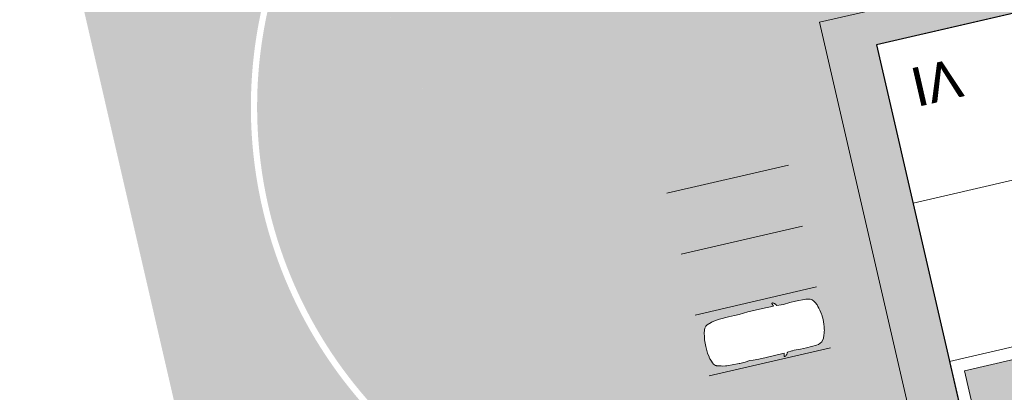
# Model space of a CAD drawing. Header units: metres. Extents: x -862 to 1262, y -354 to 644.
# Tile 207 of 256: x -283 to -244, y 239 to 254. Entities that reach past the tile are written whole.
import ezdxf

# ---------------------------------------------------------------- set-up
doc = ezdxf.new("R2010")
doc.units = ezdxf.units.M
doc.header["$LTSCALE"] = 0.5
doc.set_wipeout_variables(frame=1)
doc.layers.add('BPR_Verkehr_220520', color=7, linetype='Continuous')
doc.layers.add('DZH_Baufelder West_220610', color=7, linetype='Continuous')
doc.styles.add('Calibri Light', font='calibril.ttf')

# ---------------------------------------------------------------- blocks, each defined once
blk = doc.blocks.new('Grundstücke West (2D)')
at = {"linetype": 'Continuous', "lineweight": 0, "transparency": 33554687}
blk.add_hatch(color=254, dxfattribs=at).paths.add_polyline_path([(-11.64846931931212, 154.5903020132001), (-18.81962104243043, 209.4952022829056), (-20.70334927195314, 223.9176988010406), (-22.91072171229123, 225.449273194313), (-132.2160225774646, 200.1148946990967), (-137.0869027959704, 198.9859400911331), (-125.1472157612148, 147.3054261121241), (-125.1252832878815, 147.3104931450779), (-125.1202385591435, 147.2886572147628), (-101.8866333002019, 152.6562891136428), (-39.99054517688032, 167.0023355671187), (-43.46115069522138, 193.5663305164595), (-107.888157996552, 178.6336769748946), (-108.5634569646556, 181.5566847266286), (-83.22427703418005, 187.4107650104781), (-83.22523529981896, 187.4149128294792), (-61.78736541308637, 192.3676781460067), (-61.78720569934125, 192.3669868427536), (-49.12084334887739, 195.2932813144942), (-49.12100305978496, 195.2939726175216), (-40.91183575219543, 197.1905266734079), (-39.12466011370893, 183.5114944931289), (-37.82914794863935, 173.5956517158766), (-37.05189113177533, 167.6465324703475), (-34.65175200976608, 149.2758812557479)])
at = {"color": 255, "linetype": 'Continuous', "lineweight": 18, "transparency": 33554687, "flags": 128}
blk.add_lwpolyline([(-22.91072171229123, 225.449273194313), (-132.2160225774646, 200.1148946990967), (-137.0869027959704, 198.9859400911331), (-125.1472157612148, 147.3054261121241)], dxfattribs=at)
blk = doc.blocks.new('Slab (2D)-4')
at = {"color": 255, "linetype": 'Continuous', "lineweight": 25, "transparency": 33554687}
blk.add_wipeout([(0, 26), (11.000000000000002, 26), (11.000000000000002, 13), (22.34554079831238, 13), (22.34554079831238, 0), (0, 0)], dxfattribs=at)
at = {"color": 7, "linetype": 'Continuous', "lineweight": 25, "transparency": 33554687, "flags": 128}
blk.add_lwpolyline([(0, 26), (11, 26), (11, 13), (22.34554079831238, 13), (22.34554079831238, 0), (0, 0)], close=True, dxfattribs=at)
at = {"color": 255, "linetype": 'Continuous', "lineweight": 25, "transparency": 33554687}
blk.add_wipeout([(0, 26), (11.000000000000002, 26), (11.000000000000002, 13), (22.34554079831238, 13), (22.34554079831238, 0), (0, 0)], dxfattribs=at)
at = {"color": 7, "linetype": 'Continuous', "lineweight": 25, "transparency": 33554687, "flags": 128}
blk.add_lwpolyline([(0, 26), (11, 26), (11, 13), (22.34554079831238, 13), (22.34554079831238, 0), (0, 0)], close=True, dxfattribs=at)
at = {"color": 255, "linetype": 'Continuous', "lineweight": 25, "transparency": 33554687}
blk.add_wipeout([(0, 26), (11.000000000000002, 26), (11.000000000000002, 13), (22.34554079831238, 13), (22.34554079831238, 0), (0, 0)], dxfattribs=at)
at = {"color": 7, "linetype": 'Continuous', "lineweight": 25, "transparency": 33554687, "flags": 128}
blk.add_lwpolyline([(0, 26), (11, 26), (11, 13), (22.34554079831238, 13), (22.34554079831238, 0), (0, 0)], close=True, dxfattribs=at)
blk = doc.blocks.new('MFH 24 x 26 Ecke (2D_3D) (2D)')
at = {"color": 255, "linetype": 'Continuous', "lineweight": 9, "transparency": 33554687}
blk.add_wipeout([(16, 13), (15.999999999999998, 0), (0, 0), (0, 26), (11.000000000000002, 26), (11.000000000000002, 13)], dxfattribs=at)
at = {"color": 253, "linetype": 'Continuous', "lineweight": 9, "transparency": 33554687, "flags": 128}
blk.add_lwpolyline([(16, 13), (16, 0), (0, 0), (0, 26), (11, 26), (11, 13)], close=True, dxfattribs=at)
at = {"color": 7, "transparency": 33554687}
blk.add_blockref('Slab (2D)-4', (0, 0), dxfattribs=at)
at = {"linetype": 'Continuous', "lineweight": 0, "true_color": 0xfbf8f0, "transparency": 33554661}
for points in [[(0.5, 25.5), (10.5, 25.5), (10.5, 18.5), (0.5, 18.5)], [(0.5, 17.5), (10.5, 17.5), (10.5, 13.5), (0.5, 13.5)], [(16.50000000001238, 12.5), (21.84554079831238, 12.5), (21.84554079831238, 0.4999999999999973), (16.50000000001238, 0.4999999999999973)]]:
    blk.add_hatch(color=7, dxfattribs=at).paths.add_polyline_path(points)
at = {"color": 7, "linetype": 'Continuous', "lineweight": 9, "transparency": 33554687, "flags": 128}
for points in [[(6, 18), (0, 18), (0, 26), (11, 26), (11, 18)], [(0, 18), (11, 18), (11, 13), (0, 13)], [(0, 6.499999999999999), (16, 6.499999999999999), (16, 0), (0, 0)]]:
    blk.add_lwpolyline(points, close=True, dxfattribs=at)
at = {"color": 9, "linetype": 'Continuous', "lineweight": 9, "transparency": 33554661, "flags": 128}
for points in [[(0.5, 25.5), (10.5, 25.5), (10.5, 18.5), (0.5, 18.5)], [(0.5, 17.5), (10.5, 17.5), (10.5, 13.5), (0.5, 13.5)], [(16.50000000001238, 12.5), (21.84554079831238, 12.5), (21.84554079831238, 0.4999999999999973), (16.50000000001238, 0.4999999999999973)]]:
    blk.add_lwpolyline(points, close=True, dxfattribs=at)
at = {"color": 7, "transparency": 33554687, "char_height": 1.559479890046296, "width": 3, "attachment_point": 5, "line_spacing_factor": 1.163780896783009, "style": 'Calibri Light'}
for s, insert in [('III', (2.059999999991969, 23.89363888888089)), ('III', (18.1, 2.5)), ('IV', (2.000000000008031, 2.006361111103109))]:
    blk.add_mtext(s, dxfattribs=dict(at, insert=insert))
blk = doc.blocks.new('Fz_bmw_X5_2011_D-2')
at = {"color": 255, "linetype": 'Continuous', "lineweight": 5, "transparency": 33554687}
blk.add_wipeout([(2.185669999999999, -3.6133099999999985), (2.1640099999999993, -3.575199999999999), (2.1255999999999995, -3.53313), (2.094909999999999, -3.4908300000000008), (2.0694099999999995, -3.468309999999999), (2.0430899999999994, -3.44825), (2.01619, -3.430439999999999), (1.9889599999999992, -3.4147), (1.9616399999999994, -3.4008000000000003), (1.9344799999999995, -3.38856), (1.9177799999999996, -3.383589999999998), (1.8946899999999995, -3.005600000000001), (1.8883699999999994, -2.9398000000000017), (1.8660799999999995, -2.8137399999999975), (1.9198199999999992, -2.30358), (1.924889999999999, -1.8180300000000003), (1.8824699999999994, -0.9809399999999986), (1.8647399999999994, -0.8367199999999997), (1.8586899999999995, -0.806519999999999), (1.8071799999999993, -0.6463699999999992), (1.7200599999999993, -0.5048000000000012), (1.4663999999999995, -0.3167099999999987), (1.2294999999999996, -0.21199999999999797), (1.097979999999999, -0.16646999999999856), (0.9474299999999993, -0.1268799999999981), (0.8481399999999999, -0.09244999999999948), (0.7763799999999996, -0.07655999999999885), (0.587629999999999, -0.04262999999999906), (0.3946699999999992, -0.01875000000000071), (0, 0), (-0.19841000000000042, -0.0046400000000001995), (-0.39453000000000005, -0.018739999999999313), (-0.43227000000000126, -0.022599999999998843), (-0.5873999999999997, -0.04260000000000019), (-0.7760600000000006, -0.07650999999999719), (-0.8480200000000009, -0.09244999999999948), (-0.9469700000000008, -0.1268799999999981), (-1.0975200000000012, -0.16646999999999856), (-1.2370600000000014, -0.21260999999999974), (-1.4659400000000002, -0.3167099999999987), (-1.5892400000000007, -0.38613999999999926), (-1.7198100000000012, -0.5048000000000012), (-1.8069200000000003, -0.6463699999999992), (-1.8644900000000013, -0.8367199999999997), (-1.8822200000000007, -0.9809399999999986), (-1.9246400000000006, -1.8180300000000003), (-1.9195700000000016, -2.30358), (-1.8658300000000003, -2.8137399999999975), (-1.8944300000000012, -3.005600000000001), (-1.9147400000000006, -3.3718699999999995), (-1.9342300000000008, -3.38856), (-1.988700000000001, -3.4147), (-2.0428400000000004, -3.44825), (-2.0691600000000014, -3.468309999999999), (-2.0946600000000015, -3.4908300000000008), (-2.1190900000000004, -3.5160199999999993), (-2.1524200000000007, -3.560789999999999), (-2.1748800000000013, -3.5937399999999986), (-2.1946800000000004, -3.6431799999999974), (-2.197430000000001, -3.6870499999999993), (-2.1940900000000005, -3.7042899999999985), (-2.1770300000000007, -3.714129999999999), (-2.1705400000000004, -3.7128499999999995), (-1.9270300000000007, -3.645599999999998), (-1.9449100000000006, -4.544079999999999), (-1.9373400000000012, -5.73316), (-1.8857900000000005, -6.456580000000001), (-1.9148800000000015, -6.85278), (-1.9229600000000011, -7.3508000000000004), (-1.8837400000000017, -8.075700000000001), (-1.87888, -8.34469), (-1.8124000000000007, -8.709869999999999), (-1.7933500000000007, -8.789169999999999), (-1.6821900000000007, -9.15435), (-1.645890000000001, -9.22494), (-1.584540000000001, -9.29604), (-1.5032100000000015, -9.358089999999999), (-1.4485300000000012, -9.39049), (-1.3401400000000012, -9.44246), (-1.242220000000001, -9.480080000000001), (-1.1355700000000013, -9.51419), (-1.021310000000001, -9.54475), (-0.8584400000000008, -9.570789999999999), (-0.5423200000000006, -9.627400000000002), (0.00030999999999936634, -9.657779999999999), (0.5428699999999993, -9.627400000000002), (0.8586999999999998, -9.570789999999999), (0.8706099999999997, -9.573929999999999), (0.8764799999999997, -9.57443), (0.8883599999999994, -9.573820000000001), (0.8944899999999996, -9.572909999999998), (0.9008199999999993, -9.571729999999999), (1.021559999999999, -9.54475), (1.0500399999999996, -9.53763), (1.2424799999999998, -9.480080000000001), (1.399439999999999, -9.41583), (1.5034599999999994, -9.358089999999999), (1.584809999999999, -9.29604), (1.6461399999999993, -9.22494), (1.6663199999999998, -9.188020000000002), (1.6824399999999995, -9.15435), (1.6999399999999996, -9.109919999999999), (1.7375499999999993, -8.99537), (1.7935999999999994, -8.789169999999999), (1.8126499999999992, -8.709869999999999), (1.8642099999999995, -8.456959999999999), (1.8791299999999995, -8.34469), (1.8839999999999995, -8.216650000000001), (1.8943899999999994, -7.92823), (1.9232199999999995, -7.3508000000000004), (1.9235599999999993, -7.29713), (1.915129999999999, -6.85278), (1.8860399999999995, -6.456580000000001), (1.9178999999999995, -6.185029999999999), (1.9375899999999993, -5.73316), (1.9338599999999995, -5.134039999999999), (1.9250699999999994, -3.6445399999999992), (2.1707899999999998, -3.7128499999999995), (2.19644, -3.6968999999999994), (2.1980999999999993, -3.674509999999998), (2.1973, -3.6586599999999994)], dxfattribs=at)
at = {"color": 9, "linetype": 'Continuous', "lineweight": 5, "transparency": 33554687, "flags": 128}
blk.add_lwpolyline([(2.18567, -3.61331), (2.16401, -3.5752), (2.1256, -3.53313), (2.09491, -3.49083), (2.06941, -3.46831), (2.04309, -3.44825), (2.01619, -3.43044), (1.98896, -3.4147), (1.96164, -3.4008), (1.93448, -3.38856), (1.91778, -3.38359), (1.89469, -3.0056), (1.88837, -2.939800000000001), (1.86608, -2.81374), (1.91982, -2.30358), (1.92489, -1.81803), (1.88247, -0.98094), (1.86474, -0.83672), (1.85869, -0.80652), (1.80718, -0.64637), (1.72006, -0.5048), (1.4664, -0.31671), (1.2295, -0.212), (1.09798, -0.16647), (0.9474300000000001, -0.12688), (0.8481400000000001, -0.09245), (0.7763800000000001, -0.07656), (0.5876300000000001, -0.04263), (0.39467, -0.01875), (0, 0), (-0.19841, -0.00464), (-0.39453, -0.01874), (-0.43227, -0.0226), (-0.5873999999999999, -0.04260000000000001), (-0.7760600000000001, -0.07651000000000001), (-0.8480200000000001, -0.09245), (-0.9469700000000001, -0.12688), (-1.09752, -0.16647), (-1.23706, -0.21261), (-1.46594, -0.31671), (-1.58924, -0.38614), (-1.71981, -0.5048), (-1.80692, -0.64637), (-1.86449, -0.83672), (-1.88222, -0.98094), (-1.92464, -1.81803), (-1.91957, -2.30358), (-1.86583, -2.81374), (-1.89443, -3.0056), (-1.91474, -3.37187), (-1.93423, -3.38856), (-1.9887, -3.4147), (-2.04284, -3.44825), (-2.06916, -3.46831), (-2.09466, -3.49083), (-2.11909, -3.51602), (-2.15242, -3.56079), (-2.17488, -3.59374), (-2.19468, -3.64318), (-2.19743, -3.68705), (-2.19409, -3.70429), (-2.17703, -3.71413), (-2.17054, -3.71285), (-1.92703, -3.6456), (-1.94491, -4.54408), (-1.93734, -5.733160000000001), (-1.88579, -6.456580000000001), (-1.91488, -6.852780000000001), (-1.92296, -7.3508), (-1.88374, -8.075700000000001), (-1.87888, -8.34469), (-1.8124, -8.70987), (-1.79335, -8.78917), (-1.68219, -9.15435), (-1.64589, -9.22494), (-1.58454, -9.296040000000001), (-1.50321, -9.35809), (-1.44853, -9.390490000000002), (-1.34014, -9.44246), (-1.24222, -9.480080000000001), (-1.13557, -9.514190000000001), (-1.02131, -9.54475), (-0.8584400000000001, -9.57079), (-0.54232, -9.627400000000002), (0.00031, -9.65778), (0.5428700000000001, -9.627400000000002), (0.8587, -9.57079), (0.8706100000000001, -9.57393), (0.87648, -9.574430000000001), (0.88836, -9.573820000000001), (0.8944900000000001, -9.57291), (0.9008200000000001, -9.57173), (1.02156, -9.54475), (1.05004, -9.53763), (1.24248, -9.480080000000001), (1.39944, -9.415830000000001), (1.50346, -9.35809), (1.58481, -9.296040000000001), (1.64614, -9.22494), (1.66632, -9.188020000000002), (1.68244, -9.15435), (1.69994, -9.10992), (1.73755, -8.995370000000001), (1.7936, -8.78917), (1.81265, -8.70987), (1.86421, -8.45696), (1.87913, -8.34469), (1.884, -8.216650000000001), (1.89439, -7.928230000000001), (1.92322, -7.3508), (1.92356, -7.297130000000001), (1.91513, -6.852780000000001), (1.88604, -6.456580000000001), (1.9179, -6.18503), (1.93759, -5.733160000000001), (1.93386, -5.134040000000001), (1.92507, -3.64454), (2.17079, -3.71285), (2.19644, -3.6969), (2.1981, -3.67451), (2.1973, -3.65866)], close=True, dxfattribs=at)
at = {"color": 255, "linetype": 'Continuous', "lineweight": 5, "transparency": 33554687}
blk.add_wipeout([(-0.5423184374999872, -9.627401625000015), (0.00030800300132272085, -9.657776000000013), (0.5428741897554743, -9.62740162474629), (0.8586960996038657, -9.570794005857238), (0.87060537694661, -9.573930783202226), (0.8764773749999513, -9.574434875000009), (0.8883581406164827, -9.57382276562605), (0.8944877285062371, -9.572909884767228), (0.9008239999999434, -9.571728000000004), (1.0215574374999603, -9.544748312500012), (1.0500385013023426, -9.537630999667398), (1.2424758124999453, -9.480080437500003), (1.399442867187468, -9.415826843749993), (1.5034594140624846, -9.358088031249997), (1.5848056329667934, -9.29604498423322), (1.6461414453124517, -9.224935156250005), (1.6663199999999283, -9.188016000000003), (1.6824430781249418, -9.154353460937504), (1.6999421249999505, -9.109921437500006), (1.7375549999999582, -8.99537050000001), (1.7935999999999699, -8.789167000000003), (1.8126479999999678, -8.709872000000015), (1.8642080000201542, -8.45695999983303), (1.8791320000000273, -8.34468800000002), (1.8839968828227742, -8.216654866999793), (1.8943920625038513, -7.928229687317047), (1.9232159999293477, -7.350796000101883), (1.9235589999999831, -7.297127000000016), (1.9151274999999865, -6.852778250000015), (1.8860439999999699, -6.456584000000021), (1.91790285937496, -6.185025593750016), (1.9375906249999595, -5.733155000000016), (1.9338631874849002, -5.134035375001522), (1.9250697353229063, -3.6445397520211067), (2.1707880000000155, -3.712851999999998), (2.1964363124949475, -3.696896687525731), (2.1980999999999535, -3.674511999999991), (2.197302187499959, -3.6586612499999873), (2.1856679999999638, -3.613308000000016), (2.164007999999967, -3.575203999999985), (2.125596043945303, -3.533130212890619), (2.0949083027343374, -3.4908327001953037), (2.0694098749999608, -3.468309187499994), (2.043088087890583, -3.4482474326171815), (2.016188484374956, -3.430444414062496), (1.9889566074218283, -3.4146971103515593), (1.9616379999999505, -3.4008024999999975), (1.934478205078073, -3.3885575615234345), (1.9177777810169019, -3.383594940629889), (1.894685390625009, -3.0055995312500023), (1.8883720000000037, -2.939803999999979), (1.8660800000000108, -2.813743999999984), (1.919816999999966, -2.3035785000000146), (1.924894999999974, -1.818026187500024), (1.8824680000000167, -0.9809440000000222), (1.8647400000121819, -0.8367240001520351), (1.858694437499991, -0.8065238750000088), (1.8071764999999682, -0.6463710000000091), (1.7200613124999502, -0.5048046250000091), (1.4664000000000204, -0.31670800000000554), (1.2295020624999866, -0.21200325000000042), (1.0979793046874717, -0.1664726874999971), (0.9474274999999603, -0.12688099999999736), (0.8481419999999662, -0.09245350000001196), (0.7763840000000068, -0.0765559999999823), (0.5876313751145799, -0.042626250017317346), (0.39467200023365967, -0.018751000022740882), (-4.440892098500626e-16, 0), (-0.19840512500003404, -0.004637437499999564), (-0.39452500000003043, -0.018742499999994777), (-0.43227487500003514, -0.022603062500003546), (-0.5873973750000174, -0.042604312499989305), (-0.7760600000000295, -0.07651199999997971), (-0.8480160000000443, -0.09245350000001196), (-0.9469674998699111, -0.12688099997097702), (-1.0975200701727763, -0.1664726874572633), (-1.2370601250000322, -0.2126131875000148), (-1.4659439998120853, -0.31670799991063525), (-1.5892440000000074, -0.3861440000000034), (-1.719809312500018, -0.5048046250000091), (-1.806924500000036, -0.6463710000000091), (-1.86448800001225, -0.8367240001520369), (-1.8822160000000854, -0.9809440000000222), (-1.9246430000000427, -1.818026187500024), (-1.9195650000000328, -2.3035785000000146), (-1.8658280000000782, -2.813743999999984), (-1.894433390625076, -3.005599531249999), (-1.9147431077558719, -3.371867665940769), (-1.9342262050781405, -3.3885575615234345), (-1.9887046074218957, -3.4146971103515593), (-2.04283608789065, -3.4482474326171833), (-2.069157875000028, -3.468309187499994), (-2.0946563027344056, -3.4908327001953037), (-2.119085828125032, -3.5160209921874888), (-2.1524214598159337, -3.5607925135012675), (-2.1748830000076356, -3.5937415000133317), (-2.194684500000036, -3.6431809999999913), (-2.197433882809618, -3.687050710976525), (-2.1940884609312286, -3.704289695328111), (-2.177025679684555, -3.714127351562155), (-2.1705360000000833, -3.712851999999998), (-1.9270303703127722, -3.6456043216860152), (-1.9449120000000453, -4.544075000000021), (-1.9373386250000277, -5.7331550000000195), (-1.8857920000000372, -6.456584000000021), (-1.914875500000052, -6.852778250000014), (-1.922963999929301, -7.350796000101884), (-1.8837448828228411, -8.07570242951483), (-1.8788799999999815, -8.34468800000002), (-1.8123960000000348, -8.709872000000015), (-1.7933480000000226, -8.789167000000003), (-1.6821910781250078, -9.154353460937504), (-1.6458894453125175, -9.224935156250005), (-1.5845383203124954, -9.296044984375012), (-1.5032074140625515, -9.358088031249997), (-1.448532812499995, -9.390492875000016), (-1.340140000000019, -9.442455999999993), (-1.2422238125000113, -9.480080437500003), (-1.135567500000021, -9.514188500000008), (-1.0213054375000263, -9.544748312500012), (-0.8584440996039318, -9.570794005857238)], dxfattribs=at)
at = {"color": 9, "linetype": 'Continuous', "lineweight": 5, "transparency": 33554687, "flags": 128}
blk.add_lwpolyline([(-0.5423184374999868, -9.627401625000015), (0.0003080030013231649, -9.657776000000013), (0.5428741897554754, -9.627401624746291), (0.858696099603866, -9.57079400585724), (0.8706053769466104, -9.573930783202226), (0.8764773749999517, -9.574434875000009), (0.8883581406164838, -9.573822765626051), (0.8944877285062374, -9.57290988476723), (0.9008239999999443, -9.571728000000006), (1.021557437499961, -9.544748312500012), (1.050038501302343, -9.5376309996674), (1.242475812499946, -9.480080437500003), (1.399442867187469, -9.415826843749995), (1.503459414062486, -9.358088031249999), (1.584805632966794, -9.29604498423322), (1.646141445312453, -9.224935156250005), (1.666319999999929, -9.188016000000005), (1.682443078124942, -9.154353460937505), (1.699942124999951, -9.109921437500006), (1.737554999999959, -8.995370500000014), (1.793599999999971, -8.789167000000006), (1.812647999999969, -8.709872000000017), (1.864208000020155, -8.456959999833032), (1.879132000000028, -8.344688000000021), (1.883996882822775, -8.216654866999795), (1.894392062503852, -7.928229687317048), (1.923215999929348, -7.350796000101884), (1.923558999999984, -7.297127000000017), (1.915127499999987, -6.852778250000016), (1.886043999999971, -6.456584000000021), (1.917902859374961, -6.185025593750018), (1.93759062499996, -5.733155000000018), (1.933863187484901, -5.134035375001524), (1.925069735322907, -3.644539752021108), (2.170788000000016, -3.712851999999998), (2.196436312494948, -3.696896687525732), (2.198099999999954, -3.674511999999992), (2.19730218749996, -3.658661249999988), (2.185667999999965, -3.613308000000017), (2.164007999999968, -3.575203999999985), (2.125596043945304, -3.533130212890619), (2.094908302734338, -3.490832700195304), (2.069409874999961, -3.468309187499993), (2.043088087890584, -3.448247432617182), (2.016188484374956, -3.430444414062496), (1.988956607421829, -3.414697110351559), (1.961637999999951, -3.400802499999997), (1.934478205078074, -3.388557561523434), (1.917777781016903, -3.38359494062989), (1.89468539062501, -3.005599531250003), (1.888372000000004, -2.939803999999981), (1.866080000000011, -2.813743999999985), (1.919816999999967, -2.303578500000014), (1.924894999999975, -1.818026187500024), (1.882468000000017, -0.980944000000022), (1.864740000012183, -0.8367240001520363), (1.858694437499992, -0.8065238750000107), (1.807176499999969, -0.6463710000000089), (1.720061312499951, -0.5048046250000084), (1.466400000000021, -0.3167080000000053), (1.229502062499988, -0.2120032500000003), (1.097979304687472, -0.1664726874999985), (0.9474274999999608, -0.1268809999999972), (0.8481419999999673, -0.09245350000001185), (0.7763840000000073, -0.07655599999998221), (0.5876313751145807, -0.04262625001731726), (0.3946720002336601, -0.0187510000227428), (0, 0), (-0.1984051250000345, -0.0046374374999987), (-0.39452500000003, -0.01874249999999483), (-0.4322748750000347, -0.02260306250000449), (-0.5873973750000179, -0.04260431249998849), (-0.7760600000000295, -0.0765119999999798), (-0.8480160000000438, -0.09245350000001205), (-0.9469674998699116, -0.1268809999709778), (-1.097520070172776, -0.1664726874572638), (-1.237060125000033, -0.212613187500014), (-1.465943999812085, -0.3167079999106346), (-1.589244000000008, -0.3861440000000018), (-1.719809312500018, -0.5048046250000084), (-1.806924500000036, -0.6463710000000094), (-1.86448800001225, -0.8367240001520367), (-1.882216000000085, -0.9809440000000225), (-1.924643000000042, -1.818026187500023), (-1.919565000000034, -2.303578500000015), (-1.865828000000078, -2.813743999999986), (-1.894433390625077, -3.00559953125), (-1.914743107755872, -3.371867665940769), (-1.93422620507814, -3.388557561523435), (-1.988704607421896, -3.41469711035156), (-2.042836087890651, -3.448247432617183), (-2.069157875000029, -3.468309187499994), (-2.094656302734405, -3.490832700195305), (-2.119085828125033, -3.51602099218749), (-2.152421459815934, -3.56079251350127), (-2.174883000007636, -3.593741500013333), (-2.194684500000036, -3.643180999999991), (-2.197433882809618, -3.687050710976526), (-2.194088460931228, -3.704289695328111), (-2.177025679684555, -3.714127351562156), (-2.170536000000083, -3.712851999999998), (-1.927030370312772, -3.645604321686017), (-1.944912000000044, -4.544075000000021), (-1.937338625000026, -5.73315500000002), (-1.885792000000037, -6.456584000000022), (-1.914875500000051, -6.852778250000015), (-1.9229639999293, -7.350796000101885), (-1.883744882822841, -8.075702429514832), (-1.87887999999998, -8.344688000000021), (-1.812396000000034, -8.709872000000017), (-1.793348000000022, -8.789167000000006), (-1.682191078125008, -9.154353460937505), (-1.645889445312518, -9.224935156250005), (-1.584538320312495, -9.296044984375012), (-1.503207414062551, -9.358088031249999), (-1.448532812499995, -9.390492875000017), (-1.340140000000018, -9.442455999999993), (-1.242223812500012, -9.480080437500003), (-1.13556750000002, -9.51418850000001), (-1.021305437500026, -9.544748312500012), (-0.8584440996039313, -9.57079400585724), (-0.5423184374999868, -9.627401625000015)], close=True, dxfattribs=at)
blk = doc.blocks.new('BPR_5m_u-2')
at = {"color": 255, "linetype": 'Continuous', "lineweight": 9, "transparency": 33554687}
blk.add_line((0, 0), (0, 5), dxfattribs=at)

msp = doc.modelspace()

# ---------------------------------------------------------------- hatches: boundary and pattern name
at = {"layer": 'BPR_Verkehr_220520', "linetype": 'Continuous', "lineweight": 0, "true_color": 0xece5cf, "transparency": 33554687}
h = msp.add_hatch(color=254, dxfattribs=at)
edge = h.paths.add_edge_path()
edge.add_arc((-283.6151397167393, 245.8305857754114), 20.00000003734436, 42.65226291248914, 68.6595558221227)
edge.add_line((-276.3369635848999, 264.4592774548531), (-276.3395677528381, 264.4602946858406))
edge.add_line((-276.3395677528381, 264.4602946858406), (-276.3395677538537, 264.4602946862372))
edge.add_arc((-283.6151396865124, 245.8305857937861), 20.00000000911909, 68.66756523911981, 88.9064244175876)
edge.add_line((-283.2334329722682, 265.8269429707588), (-283.2334329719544, 265.8269429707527))
edge.add_line((-283.2334329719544, 265.8269429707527), (-282.6505563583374, 263.3039821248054))
edge.add_arc((-283.6151396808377, 245.8305858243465), 17.49999997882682, 61.814862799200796, 86.84030993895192, ccw=False)
edge.add_arc((-283.6151396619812, 245.8305858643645), 17.49999993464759, 48.58400052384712, 61.81486279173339, ccw=False)
edge.add_arc((-283.6151396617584, 245.8305858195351), 17.49999996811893, 15.85278506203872, 48.58400062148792, ccw=False)
edge.add_line((-266.7807217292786, 250.6110012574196), (-264.8252569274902, 251.064231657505))
edge.add_line((-264.8252569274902, 251.064231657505), (-264.8252569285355, 251.0642316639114))
edge.add_arc((-280.6164465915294, 248.4877361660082), 16.00000000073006, 9.266742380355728, 37.87462966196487)
edge.add_line((-267.9867504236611, 258.3107079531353), (-267.9867504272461, 258.3107079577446))
edge.add_line((-267.9867504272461, 258.3107079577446), (-267.986750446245, 258.3107079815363))
edge.add_arc((-283.6151396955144, 245.8305858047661), 20.00000000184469, 38.60927560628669, 42.65226281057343)
edge.add_line((-268.9055524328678, 259.3815283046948), (-268.9055524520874, 259.3815283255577))

# ---------------------------------------------------------------- linework, layer by layer
at = {"layer": 'DZH_Baufelder West_220610', "color": 252, "linetype": 'Continuous', "true_color": 0x8ea381, "transparency": 33554687}
for points in [[(-250.4533382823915, 253.8793829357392), (-251.172907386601, 254.3285258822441), (-137.0388543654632, 280.1629201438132), (-136.5296153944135, 280.8968364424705)], [(-251.172907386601, 254.3285258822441), (-250.4533382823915, 253.8793829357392), (-136.5296153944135, 280.8968364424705), (-137.0388543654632, 280.1629201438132)], [(-238.7667833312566, 203.2945422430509), (-239.2163245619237, 202.5748790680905), (-250.4533382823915, 253.8793829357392), (-251.172907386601, 254.3285258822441)], [(-239.2163245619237, 202.5748790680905), (-238.7667833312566, 203.2945422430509), (-251.172907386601, 254.3285258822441), (-250.4533382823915, 253.8793829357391)]]:
    msp.add_solid(points, dxfattribs=at)

# ---------------------------------------------------------------- block references
at = {"layer": 'BPR_Verkehr_220520', "color": 255, "transparency": 33554687, "xscale": -1, "rotation": 103.0087361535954}
for p in [(-252.4166582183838, 248.5058636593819, 60), (-251.8539091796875, 246.0700242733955, 60)]:
    msp.add_blockref('BPR_5m_u-2', p, dxfattribs=at)
at = {"layer": 'DZH_Baufelder West_220610', "color": 7, "transparency": 33554687}
msp.add_blockref('Grundstücke West (2D)', (-114.0860038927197, 55.24258282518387), dxfattribs=at)

# ---------------------------------------------------------------- next in the draw order: block references
at = {"layer": 'DZH_Baufelder West_220610', "color": 73, "true_color": 0x99cc51, "transparency": 33554687, "xscale": -1, "rotation": 193.0089274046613}
msp.add_blockref('MFH 24 x 26 Ecke (2D_3D) (2D)', (-248.886825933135, 253.318258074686, 8.7), dxfattribs=at)

# ---------------------------------------------------------------- next in the draw order: hatches: boundary and pattern name
at = {"layer": 'BPR_Verkehr_220520', "linetype": 'Continuous', "lineweight": 0, "true_color": 0xe4e6e5, "transparency": 33554687}
h = msp.add_hatch(color=254, dxfattribs=at)
edge = h.paths.add_edge_path()
edge.add_line((-255.5004105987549, 255.1758767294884), (-246.7297158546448, 257.2087159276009))
edge.add_line((-246.7297158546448, 257.2087159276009), (-247.72015442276, 261.4957943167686))
edge.add_line((-247.72015442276, 261.4957943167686), (-257.5546192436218, 259.2163984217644))
edge.add_arc((-258.9093644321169, 265.061453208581), 5.999999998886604, 246.4881493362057, 283.0493882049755, ccw=False)
edge.add_arc((-280.0380976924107, 252.5598740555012), 19.9999998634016, 13.008736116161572, 20.486439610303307, ccw=False)
edge.add_line((-260.5513827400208, 257.0618663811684), (-259.453403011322, 252.3092998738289))
edge.add_line((-259.453403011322, 252.3092998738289), (-259.4537009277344, 252.3092310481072))
edge.add_line((-259.4537009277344, 252.3092310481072), (-258.6494324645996, 252.4956414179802))
edge.add_arc((-254.4843517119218, 250.7920856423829), 4.499999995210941, 103.04938815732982, 157.7549936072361, ccw=False)
at = {"layer": 'BPR_Verkehr_220520', "linetype": 'Continuous', "lineweight": 0, "true_color": 0xf7dcdc, "transparency": 33554687}
h = msp.add_hatch(color=254, dxfattribs=at)
edge = h.paths.add_edge_path()
edge.add_line((-273.8728002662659, 248.9672255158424), (-273.8728002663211, 248.9672255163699))
edge.add_arc((-255.9706144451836, 250.8411900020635), 18.00000000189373, 153.209586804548, 185.9758426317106, ccw=False)
edge.add_line((-272.038516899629, 258.9542973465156), (-272.0385168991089, 258.9542973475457))
edge.add_arc((-283.6151396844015, 245.8305858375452), 17.4999999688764, 48.58400052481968, 61.81486276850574)
edge.add_arc((-255.9706144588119, 250.8411900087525), 21.99999998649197, 151.7461026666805, 187.2668205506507)
edge.add_line((-277.7939073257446, 248.0584058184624), (-277.7939073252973, 248.0584058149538))
edge.add_arc((-255.9706144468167, 250.8411900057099), 21.99999999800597, 187.2668205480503, 226.3284800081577)
edge.add_line((-271.1621195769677, 234.9283595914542), (-271.1621195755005, 234.9283595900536))
edge.add_line((-271.1621195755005, 234.9283595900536), (-271.1621195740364, 234.9283595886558))
edge.add_arc((-282.2104869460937, 223.3553920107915), 16.00000000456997, 5.07562982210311, 46.328480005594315, ccw=False)
edge.add_line((-266.2732263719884, 224.7709221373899), (-266.2732263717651, 224.7709221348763))
edge.add_arc((-65.0653117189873, 242.6419898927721), 201.9999999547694, 185.0756297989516, 203.2469763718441)
edge.add_line((-250.665343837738, 162.9135253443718), (-250.6653438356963, 162.9135253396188))
edge.add_arc((-340.7089237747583, 124.233379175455), 97.99999997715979, 13.008736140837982, 23.246976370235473, ccw=False)
edge.add_line((-245.2240198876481, 146.2931417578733), (-245.2240198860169, 146.2931417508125))
edge.add_line((-245.2240198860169, 146.2931417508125), (-243.245072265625, 137.7273368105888))
edge.add_arc((-221.809685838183, 142.6795283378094), 21.99999982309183, 193.0087360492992, 203.2813692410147)
edge.add_line((-242.0183346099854, 133.9840980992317), (-242.0183346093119, 133.9840980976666))
edge.add_arc((-350.4101788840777, 87.34497187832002), 117.9999999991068, -5.2883839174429, 23.281369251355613, ccw=False)
edge.add_line((-232.9124571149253, 76.46906369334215), (-232.9124571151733, 76.4690636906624))
edge.add_line((-232.9124571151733, 76.4690636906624), (-232.9124571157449, 76.46906368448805))
edge.add_arc((-191.091234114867, 72.59797771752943), 41.99999999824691, 174.7116160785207, 208.6752847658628)
edge.add_line((-227.9400698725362, 52.44448414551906), (-227.9400698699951, 52.44448414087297))
edge.add_arc((-270.0530248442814, 29.41192009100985), 47.99999982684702, 15.54147305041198, 28.67528483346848, ccw=False)
edge.add_line((-223.8080604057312, 42.27283947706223), (-220.4817952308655, 30.31234037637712))
edge.add_line((-220.4817952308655, 30.31234037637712), (-220.4769038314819, 30.29475201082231))
edge.add_line((-220.4769038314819, 30.29475201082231), (-216.5844522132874, 31.21273885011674))
edge.add_line((-216.5844522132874, 31.21273885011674), (-216.5806876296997, 31.21378579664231))
edge.add_line((-216.5806876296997, 31.21378579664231), (-219.9543133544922, 43.34458276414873))
edge.add_line((-219.9543133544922, 43.34458276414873), (-219.9543133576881, 43.34458277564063))
edge.add_arc((-270.0530250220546, 29.41192001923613), 52.00000001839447, 15.54147308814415, 28.67528479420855)
edge.add_line((-224.4306569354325, 54.36386447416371), (-224.4306569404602, 54.36386448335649))
edge.add_line((-224.4306569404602, 54.36386448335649), (-224.4306569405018, 54.36386448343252))
edge.add_arc((-191.0912341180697, 72.59797771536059), 37.99999999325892, 174.7116160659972, 208.6752847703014, ccw=False)
edge.add_line((-228.9294834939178, 76.10038883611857), (-228.929483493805, 76.1003888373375))
edge.add_line((-228.929483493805, 76.1003888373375), (-228.929483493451, 76.10038884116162))
edge.add_arc((-350.410178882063, 87.34497187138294), 121.9999999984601, 354.711616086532, 383.2813692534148)
edge.add_line((-238.3440348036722, 135.5650854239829), (-238.3440348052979, 135.5650854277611))
edge.add_line((-238.3440348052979, 135.5650854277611), (-238.3440348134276, 135.565085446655))
edge.add_arc((-221.8096856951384, 142.6795283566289), 17.99999996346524, 193.0087360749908, 203.2813690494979, ccw=False)
edge.add_line((-239.3477292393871, 138.6277352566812), (-239.3477292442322, 138.6277352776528))
edge.add_line((-239.3477292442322, 138.6277352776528), (-241.3266768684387, 147.1935402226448))
edge.add_line((-241.3266768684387, 147.1935402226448), (-241.3266768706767, 147.193540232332))
edge.add_arc((-340.7089237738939, 124.233379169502), 101.9999999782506, 13.00873614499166, 23.24697637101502)
edge.add_line((-246.9900956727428, 164.4923068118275), (-246.9900956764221, 164.4923068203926))
edge.add_line((-246.9900956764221, 164.4923068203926), (-246.9900956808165, 164.4923068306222))
edge.add_arc((-65.0653116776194, 242.6419898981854), 197.99999999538, 185.0756298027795, 203.2469763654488, ccw=False)
edge.add_line((-262.288911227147, 225.1248046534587), (-262.2889112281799, 225.1248046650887))
edge.add_arc((-282.2104869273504, 223.3553920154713), 19.99999998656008, 5.07562980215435, 46.32848003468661)
edge.add_line((-268.4000277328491, 237.8216014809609), (-268.4000277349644, 237.8216014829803))
edge.add_arc((-255.9706144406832, 250.8411900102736), 18.00000000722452, 185.9758426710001, 226.3284800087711, ccw=False)
edge.add_line((-273.8728002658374, 248.9672255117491), (-273.8728002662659, 248.9672255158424))
at = {"layer": 'BPR_Verkehr_220520', "linetype": 'Continuous', "lineweight": 0, "true_color": 0xece5cf, "transparency": 33554687}
h = msp.add_hatch(color=254, dxfattribs=at)
edge = h.paths.add_edge_path()
edge.add_line((-246.3020264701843, 255.3574775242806), (-246.7297158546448, 257.2087159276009))
edge.add_line((-246.7297158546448, 257.2087159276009), (-255.5004105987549, 255.1758767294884))
edge.add_arc((-254.4843517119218, 250.7920856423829), 4.499999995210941, 103.0493881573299, 157.7549936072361)
edge.add_line((-258.6494324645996, 252.4956414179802), (-251.1729066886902, 254.228522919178))
edge.add_line((-251.1729066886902, 254.228522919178), (-246.3020264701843, 255.3574775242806))
h = msp.add_hatch(color=254, dxfattribs=at)
edge = h.paths.add_edge_path()
edge.add_line((-253.6083468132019, 253.6640456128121), (-225.3163963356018, 131.2033365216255))
edge.add_line((-225.3163963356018, 131.2033365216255), (-225.3163963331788, 131.2033365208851))
edge.add_arc((-221.8096856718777, 142.6795284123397), 11.99999999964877, 253.0087361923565, 283.0087361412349)
edge.add_line((-219.108490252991, 130.9874993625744), (-219.1084902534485, 130.9874993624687))
edge.add_line((-219.1084902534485, 130.9874993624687), (-217.6469866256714, 131.3251487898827))
edge.add_line((-217.6469866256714, 131.3251487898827), (-123.3678632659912, 153.1063413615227))
edge.add_line((-123.3678632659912, 153.1063413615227), (-120.4217659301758, 153.7869746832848))
edge.add_line((-120.4217659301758, 153.7869746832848), (-119.0636387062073, 155.7428855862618))
edge.add_line((-119.0636387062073, 155.7428855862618), (-218.4943138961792, 132.7715361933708))
edge.add_arc((-219.5072621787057, 137.1560470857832), 4.499999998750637, 193.0087361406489, 283.00873615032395, ccw=False)
edge.add_line((-223.8917730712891, 136.143098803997), (-251.1729066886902, 254.228522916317))
edge.add_line((-251.1729066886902, 254.228522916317), (-253.6083468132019, 253.6640456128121))
at = {"layer": 'BPR_Verkehr_220520', "linetype": 'Continuous', "lineweight": 0, "true_color": 0xd0ced1, "transparency": 33554687}
h = msp.add_hatch(color=254, dxfattribs=at)
edge = h.paths.add_edge_path()
edge.add_line((-259.4255705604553, 252.188828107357), (-233.5017147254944, 139.9783329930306))
edge.add_line((-233.5017147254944, 139.9783329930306), (-233.5017147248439, 139.9783329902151))
edge.add_arc((-221.80968567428, 142.6795284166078), 12.00000000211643, 193.0087361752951, 253.0087361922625)
edge.add_line((-225.316396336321, 131.203336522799), (-225.3163963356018, 131.2033365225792))
edge.add_line((-225.3163963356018, 131.2033365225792), (-253.6083468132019, 253.6640456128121))
edge.add_line((-253.6083468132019, 253.6640456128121), (-259.4537009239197, 252.3092310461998))
edge.add_line((-259.4537009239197, 252.3092310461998), (-259.4255705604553, 252.188828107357))

# ---------------------------------------------------------------- next in the draw order: block references
at = {"layer": 'BPR_Verkehr_220520', "color": 28, "true_color": 0x370b0b, "transparency": 33554687, "xscale": 0.5, "yscale": 0.5, "zscale": 0.5, "rotation": 283.0087361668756}
msp.add_blockref('Fz_bmw_X5_2011_D-2', (-251.0308040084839, 242.33240427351, 60), dxfattribs=at)

# ---------------------------------------------------------------- next in the draw order: block references
msp.add_blockref('Fz_bmw_X5_2011_D-2', (-251.0308040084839, 242.33240427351, 60), dxfattribs=at)

# ---------------------------------------------------------------- next in the draw order: hatches: boundary and pattern name
at = {"layer": 'BPR_Verkehr_220520', "linetype": 'Continuous', "lineweight": 0, "true_color": 0xe4e6e5, "transparency": 33554687}
h = msp.add_hatch(color=254, dxfattribs=at)
edge = h.paths.add_edge_path()
edge.add_line((-263.5857587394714, 263.9317928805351), (-268.9055524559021, 259.3815283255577))
edge.add_line((-268.9055524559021, 259.3815283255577), (-268.9529778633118, 259.4405210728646))
edge.add_line((-268.9529778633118, 259.4405210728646), (-268.9529778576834, 259.4405210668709))
edge.add_arc((-280.6164465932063, 248.4877361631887), 16.00000000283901, 9.266742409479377, 43.20015330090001, ccw=False)
edge.add_line((-264.8252569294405, 251.0642316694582), (-264.8252569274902, 251.064231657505))
edge.add_line((-264.8252569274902, 251.064231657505), (-264.8113712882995, 251.0674500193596))
edge.add_line((-264.8113712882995, 251.0674500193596), (-238.8605613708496, 138.7402850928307))
edge.add_arc((-222.2968535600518, 142.5669785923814), 16.99999998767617, 193.0087361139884, 227.5690579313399)
edge.add_arc((-245.2366904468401, 117.4718818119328), 16.99999999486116, 13.00873615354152, 47.56905795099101, ccw=False)
edge.add_line((-228.6729826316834, 121.2985753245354), (-209.6202950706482, 38.82968963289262))
edge.add_arc((-225.2096669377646, 35.22809575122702), 15.99999980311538, 3.062999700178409, 13.008736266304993, ccw=False)
edge.add_line((-209.232524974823, 36.08303925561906), (-209.0648725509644, 32.94995909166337))
edge.add_line((-209.0648725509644, 32.94995909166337), (-202.9437493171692, 34.36412340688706))
edge.add_line((-202.9437493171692, 34.36412340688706), (-202.9437516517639, 34.3641335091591))
edge.add_line((-202.9437516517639, 34.3641335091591), (-222.5234289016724, 119.1140755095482))
edge.add_arc((-216.6774143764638, 120.464673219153), 6.000000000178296, 103.00873613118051, 193.008736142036, ccw=False)
edge.add_line((-218.0280120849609, 126.3106877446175), (-216.5665084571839, 126.6483371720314))
edge.add_line((-216.5665084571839, 126.6483371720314), (-217.6469866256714, 131.3251487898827))
edge.add_line((-217.6469866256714, 131.3251487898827), (-219.1084902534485, 130.9874993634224))
edge.add_arc((-221.8096856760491, 142.6795284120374), 11.99999999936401, 193.0087361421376, 283.00873615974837, ccw=False)
edge.add_line((-233.5017147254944, 139.9783329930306), (-260.5513827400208, 257.0618663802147))
edge.add_arc((-280.0380977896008, 252.5598740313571), 19.99999996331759, 13.00873611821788, 34.65237454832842)
at = {"layer": 'BPR_Verkehr_220520', "linetype": 'Continuous', "lineweight": 0, "true_color": 0xb8d2a6, "transparency": 33554687}
h = msp.add_hatch(color=9, dxfattribs=at)
edge = h.paths.add_edge_path()
edge.add_arc((-255.9706144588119, 250.8411900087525), 21.99999998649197, 151.7461026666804, 187.2668205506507, ccw=False)
edge.add_arc((-283.6151396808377, 245.8305858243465), 17.49999997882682, 61.81486279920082, 86.84030993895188)
edge.add_line((-282.6505563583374, 263.3039821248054), (-228.4120903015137, 28.53469578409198))
edge.add_line((-228.4120903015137, 28.53469578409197), (-220.4817952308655, 30.31234037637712))
edge.add_line((-220.4817952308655, 30.31234037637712), (-223.8080604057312, 42.27283947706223))
edge.add_arc((-270.0530248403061, 29.41192009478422), 47.99999982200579, 15.54147304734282, 28.67528483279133)
edge.add_line((-227.9400698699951, 52.44448414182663), (-227.9400698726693, 52.44448414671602))
edge.add_arc((-191.0912341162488, 72.5979777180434), 41.99999999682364, 174.711616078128, 208.6752847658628, ccw=False)
edge.add_line((-232.9124571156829, 76.46906368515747), (-232.9124571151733, 76.4690636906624))
edge.add_line((-232.9124571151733, 76.4690636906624), (-232.9124571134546, 76.46906370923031))
edge.add_arc((-350.4101788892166, 87.34497186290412), 118.000000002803, 354.7116160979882, 360)
edge.add_line((-232.4101788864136, 87.34497186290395), (-232.4101788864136, 87.34497188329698))
edge.add_arc((-350.4101788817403, 87.34497188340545), 117.9999999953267, 359.9999999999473, 383.2813692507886)
edge.add_arc((-221.8096858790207, 142.6795283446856), 21.99999978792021, 193.364105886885, 203.2813692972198, ccw=False)
edge.add_line((-243.2139448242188, 137.5944826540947), (-243.2143565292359, 137.5943848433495))
edge.add_line((-243.2143565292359, 137.5943848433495), (-245.6501959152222, 137.0316357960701))
edge.add_line((-245.6501959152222, 137.0316357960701), (-245.6583549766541, 137.0297508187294))
edge.add_line((-245.6583549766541, 137.0297508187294), (-248.0147680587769, 147.2294016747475))
edge.add_line((-248.0147680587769, 147.2294016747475), (-245.8333365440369, 147.7639006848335))
edge.add_arc((-340.7089234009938, 124.2333793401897), 97.74999957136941, 13.92912465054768, 23.24697636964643)
edge.add_line((-250.8950468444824, 162.814851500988), (-250.8950468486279, 162.8148515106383))
edge.add_arc((-65.0653116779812, 242.6419899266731), 202.2500000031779, 189.6045359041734, 203.2469763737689, ccw=False)
edge.add_line((-264.4803393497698, 208.8972238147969), (-264.480339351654, 208.8972238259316))
edge.add_line((-264.480339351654, 208.8972238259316), (-266.6412460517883, 208.5425390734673))
edge.add_line((-266.6412460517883, 208.5425390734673), (-267.691794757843, 215.0193840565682))
edge.add_line((-267.691794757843, 215.0193840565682), (-265.2149256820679, 215.3632067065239))
edge.add_arc((-65.06531300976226, 242.6419897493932), 201.999998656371, 185.0756297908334, 187.7611342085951, ccw=False)
edge.add_line((-266.2732263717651, 224.7709221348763), (-266.273226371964, 224.7709221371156))
edge.add_arc((-282.2104869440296, 223.3553920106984), 16.00000000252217, 5.075629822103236, 46.32848001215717)
edge.add_line((-271.1621195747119, 234.928359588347), (-271.1621195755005, 234.9283595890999))
edge.add_line((-271.1621195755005, 234.9283595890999), (-271.1621195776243, 234.9283595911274))
edge.add_arc((-255.970614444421, 250.8411900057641), 22.00000000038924, 187.2668205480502, 226.3284800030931, ccw=False)
edge.add_line((-277.7939073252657, 248.0584058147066), (-277.7939073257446, 248.0584058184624))
h = msp.add_hatch(color=9, dxfattribs=at)
edge = h.paths.add_edge_path()
edge.add_line((-273.6241587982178, 248.993252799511), (-273.6241587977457, 248.993252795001))
edge.add_arc((-255.9706144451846, 250.841190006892), 17.75000000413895, 185.9758426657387, 226.3284800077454)
edge.add_line((-268.227396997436, 238.0024291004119), (-268.2273969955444, 238.0024290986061))
edge.add_arc((-282.2104869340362, 223.3553920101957), 20.2499999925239, 5.07562981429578, 46.32848003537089, ccw=False)
edge.add_arc((-65.06531178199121, 242.6419898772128), 197.7499998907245, 185.0756297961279, 203.246976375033)
edge.add_arc((-340.7089236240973, 124.2333792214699), 102.2499998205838, 13.008736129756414, 23.246976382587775, ccw=False)
edge.add_line((-241.0830929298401, 147.2498151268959), (-239.1041453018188, 138.6840101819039))
edge.add_line((-239.1041453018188, 138.6840101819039), (-239.1041452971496, 138.6840101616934))
edge.add_arc((-221.8096856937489, 142.6795283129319), 17.74999995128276, 193.0087359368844, 203.2813689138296)
edge.add_line((-238.1143910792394, 135.6638971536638), (-238.1143910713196, 135.6638971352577))
edge.add_arc((-350.4101788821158, 87.34497186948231), 122.2499999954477, -5.28838391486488, 23.281369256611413, ccw=False)
edge.add_line((-228.6805476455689, 76.07734665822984), (-228.6805476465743, 76.0773466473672))
edge.add_arc((-191.0912341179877, 72.5979777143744), 37.74999999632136, 174.7116160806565, 191.8542617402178)
edge.add_line((-228.036150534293, 64.84325974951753), (-228.0361505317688, 64.84325973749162))
edge.add_line((-228.0361505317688, 64.84325973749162), (-225.8341356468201, 65.30546147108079))
edge.add_line((-225.8341356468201, 65.30546147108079), (-225.8283028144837, 65.3066857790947))
edge.add_line((-225.8283028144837, 65.3066857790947), (-225.8283028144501, 65.30668577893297))
edge.add_arc((-191.5321201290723, 72.42709455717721), 35.02753728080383, 191.7288487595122, 208.3736259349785)
edge.add_line((-222.3517088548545, 55.78133477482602), (-222.3517088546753, 55.78133477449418))
edge.add_line((-222.3517088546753, 55.78133477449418), (-222.3546020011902, 55.779778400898))
edge.add_line((-222.3546020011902, 55.779778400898), (-224.3360830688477, 54.71383619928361))
edge.add_line((-224.3360830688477, 54.71383619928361), (-224.3360830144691, 54.71383609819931))
edge.add_arc((-191.0912339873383, 72.5979775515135), 37.75000003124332, 208.2781298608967, 208.675284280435)
edge.add_line((-224.2113186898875, 54.48382585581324), (-224.2113186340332, 54.48382575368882))
edge.add_line((-224.2113186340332, 54.48382575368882), (-224.2113186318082, 54.48382574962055))
edge.add_arc((-270.0530250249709, 29.4119200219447), 52.25000001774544, 15.541473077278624, 28.675284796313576, ccw=False)
edge.add_line((-219.713454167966, 43.41156672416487), (-219.7134541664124, 43.41156671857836))
edge.add_line((-219.7134541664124, 43.41156671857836), (-216.3398284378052, 31.28076975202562))
edge.add_line((-216.3398284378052, 31.28076975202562), (-216.3373026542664, 31.26983685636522))
edge.add_line((-216.3373026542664, 31.26983685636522), (-209.2769297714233, 32.90096747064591))
edge.add_line((-209.2769297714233, 32.90096747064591), (-209.2769378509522, 32.9010024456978))
edge.add_line((-209.2769378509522, 32.9010024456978), (-212.428328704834, 46.54168654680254))
edge.add_line((-212.428328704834, 46.54168654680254), (-217.300007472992, 45.41618845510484))
edge.add_line((-217.300007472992, 45.41618845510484), (-227.9922393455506, 91.69713677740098))
edge.add_line((-227.9922393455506, 91.69713677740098), (-223.1205605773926, 92.822634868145))
edge.add_line((-223.1205605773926, 92.822634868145), (-230.9404172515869, 126.6706084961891))
edge.add_arc((-245.2366903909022, 117.4718818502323), 16.9999999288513, 32.75865899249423, 47.56905800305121)
edge.add_arc((-222.2968535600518, 142.5669785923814), 16.99999998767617, 193.0087361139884, 227.5690579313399, ccw=False)
edge.add_line((-238.8605613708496, 138.7402850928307), (-264.8113712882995, 251.0674500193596))
edge.add_line((-264.8113712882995, 251.0674500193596), (-266.7807217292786, 250.6110012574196))
edge.add_arc((-283.6151396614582, 245.8305858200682), 17.49999996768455, 15.85278506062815, 47.73597892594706)
edge.add_arc((-255.9706144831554, 250.8411900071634), 17.74999996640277, 153.4266771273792, 185.9758426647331)

# ---------------------------------------------------------------- next in the draw order: block references
at = {"layer": 'BPR_Verkehr_220520', "color": 255, "transparency": 33554687, "xscale": -1, "rotation": 103.0087361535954}
for p in [(-251.2911601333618, 243.6341848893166, 60), (-250.7284110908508, 241.1983455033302, 60)]:
    msp.add_blockref('BPR_5m_u-2', p, dxfattribs=at)

doc.saveas('drawing.dxf')
